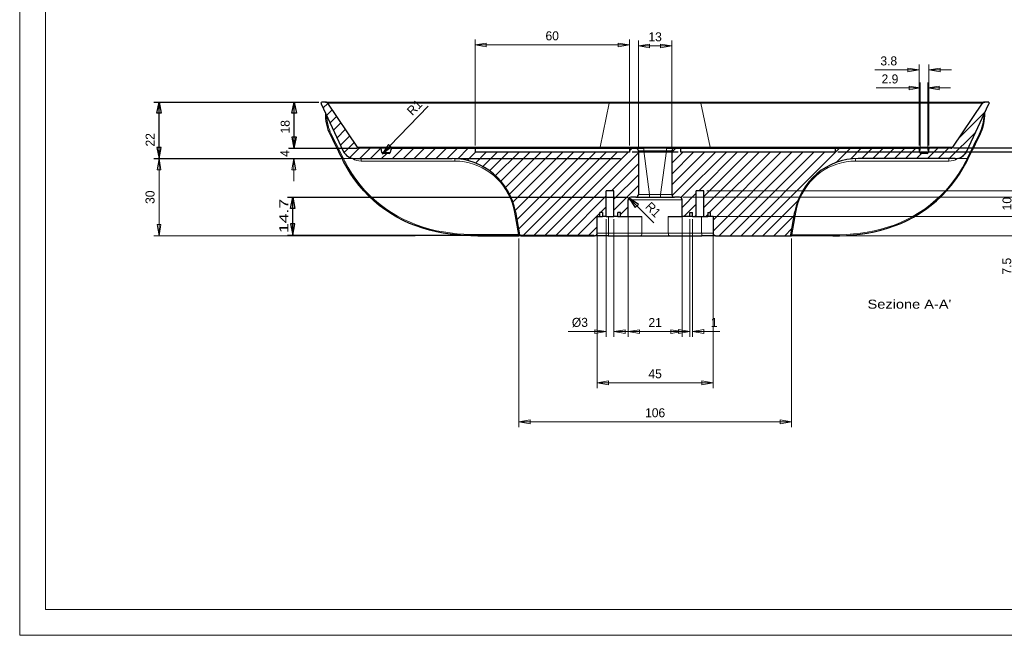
# Model space of a CAD drawing. Header units: millimetres. Extents: x 0 to 594, y 0 to 840.
# Tile 1 of 33: x 0 to 383, y 0 to 239. Entities that reach past the tile are written whole.
import ezdxf

# ---------------------------------------------------------------- set-up
doc = ezdxf.new("R2010")
doc.units = ezdxf.units.MM
doc.styles.add('Default', font='txt')
doc.dimstyles.new('ISO', dxfattribs={"dimtxt": 3.5, "dimasz": 4.375, "dimexe": 2.1, "dimexo": 1.05, "dimgap": 1.75, "dimtad": 1, "dimdsep": 46, "dimtxsty": 'Default', "dimblk": 'CLOSED', "dimcen": 0.09, "dimclrt": 13, "dimadec": 0, "dimazin": 0, "dimtfac": 0.4, "dimtdec": 3, "dimtofl": 0, "dimtmove": 0, "dimatfit": 3, "dimldrblk": 'CLOSED', "dimfxl": 0, "dimtolj": 1, "dimarcsym": 0})

# ---------------------------------------------------------------- blocks, each defined once
blk = doc.blocks.new('.TD_XHATCH_1', base_point=(117.94, 155.24))
at = {"color": 0, "linetype": 'Continuous'}
for p, q in [((119.71, 206.72), (117.94, 204.95)), ((374.09, 206.54), (374.71, 207.16)), ((119.29, 202.06), (121.42, 204.19)), ((375.32, 203.53), (365.3, 193.51)), ((123.13, 201.65), (120.64, 199.16)), ((121.99, 196.27), (124.84, 199.12)), ((126.55, 196.59), (123.34, 193.38)), ((361.27, 185.24), (371.61, 195.58)), ((124.69, 190.48), (128.26, 194.05)), ((129.96, 191.52), (126.06, 187.61)), ((128.34, 185.65), (131.93, 189.24)), ((136.17, 189.24), (132.17, 185.24)), ((136.41, 185.24), (140.41, 189.24)), ((144.65, 189.24), (144.26, 188.85)), ((144.9, 185.24), (148.9, 189.24)), ((149.14, 185.24), (153.14, 189.24)), ((157.38, 189.24), (153.38, 185.24)), ((157.62, 185.24), (161.62, 189.24)), ((165.87, 189.24), (161.87, 185.24)), ((166.11, 185.24), (170.11, 189.24)), ((174.35, 189.24), (170.25, 185.14)), ((173.9, 184.54), (177.1, 187.74)), ((181.34, 187.74), (177.13, 183.53)), ((180.02, 182.18), (185.58, 187.74)), ((189.82, 187.74), (182.62, 180.54)), ((184.96, 178.64), (194.07, 187.74)), ((198.31, 187.74), (187.04, 176.47)), ((188.87, 174.06), (202.55, 187.74)), ((206.79, 187.74), (190.42, 171.37)), ((191.67, 168.38), (211.04, 187.74)), ((215.28, 187.74), (192.57, 165.03)), ((193.21, 161.43), (219.52, 187.74)), ((223.76, 187.74), (193.85, 157.82)), ((195.51, 155.24), (228.01, 187.74)), ((232.25, 187.74), (199.75, 155.24)), ((203.99, 155.24), (236.49, 187.74)), ((236.97, 188.22), (237.99, 189.24)), ((253.47, 187.75), (254.96, 189.24)), ((257.71, 187.74), (253.47, 183.51)), ((253.47, 179.26), (261.95, 187.74)), ((266.19, 187.74), (253.47, 175.02)), ((253.55, 170.85), (270.43, 187.74)), ((274.68, 187.74), (257.02, 170.08)), ((263.92, 172.74), (278.92, 187.74)), ((283.16, 187.74), (265.97, 170.55)), ((265.97, 166.31), (287.4, 187.74)), ((291.65, 187.74), (268.15, 164.24)), ((269.47, 161.32), (295.89, 187.74)), ((300.13, 187.74), (269.47, 157.08)), ((271.87, 155.24), (304.37, 187.74)), ((308.62, 187.74), (276.12, 155.24)), ((280.36, 155.24), (312.86, 187.74)), ((318.6, 189.24), (284.6, 155.24)), ((317.32, 183.72), (322.85, 189.24)), ((327.09, 189.24), (322.91, 185.06)), ((327.33, 185.24), (331.33, 189.24)), ((335.57, 189.24), (331.57, 185.24)), ((335.82, 185.24), (339.82, 189.24)), ((344.06, 189.24), (340.06, 185.24)), ((344.3, 185.24), (348.3, 189.24)), ((352.79, 185.24), (356.79, 189.24)), ((361.03, 189.24), (357.03, 185.24)), ((367.81, 187.54), (366.31, 186.03)), ((142.65, 187.24), (140.65, 185.24)), ((240.47, 187.48), (208.24, 155.24)), ((350.54, 187.24), (348.54, 185.24)), ((229.98, 172.74), (240.47, 183.23)), ((240.47, 178.99), (230.97, 169.49)), ((230.97, 165.25), (240.47, 174.75)), ((212.48, 155.24), (227.97, 170.73)), ((257.47, 166.29), (262.97, 171.79)), ((288.85, 155.24), (302.43, 168.82)), ((227.97, 166.49), (225.72, 164.24)), ((236.47, 166.51), (233.47, 163.51)), ((262.97, 167.55), (258.16, 162.74)), ((225.47, 163.99), (216.72, 155.24)), ((262.4, 162.74), (262.97, 163.31)), ((267.47, 163.56), (266.65, 162.74)), ((301.05, 163.2), (293.09, 155.24)), ((220.96, 155.24), (224.47, 158.75)), ((297.33, 155.24), (300.14, 158.05))]:
    blk.add_line(p, q, dxfattribs=at)
blk = doc.blocks.new('.TD_DIMENSION_3', base_point=(93.55, 180.49))
at = {"color": 0, "linetype": 'Continuous'}
for p, q in [((104.58, 207.24), (116.21, 207.24)), ((106.68, 189.24), (106.68, 207.24)), ((119.88, 207.24), (228.35, 207.24)), ((104.58, 189.24), (130.99, 189.24))]:
    blk.add_line(p, q, dxfattribs=at)
for points in [[(105.83, 202.86), (106.68, 207.24), (107.53, 202.86), (105.83, 202.86)], [(105.83, 193.61), (106.68, 189.24), (107.53, 193.61), (105.83, 193.61)]]:
    blk.add_lwpolyline(points, dxfattribs=at)
at = {"color": 0, "linetype": 'Continuous', "style": 'Default'}
blk.add_text('18', height=3.5, rotation=90, dxfattribs=at).set_placement((104.93, 195.01))
blk = doc.blocks.new('.TD_DIMENSION_4', base_point=(238.02, 170.69))
at = {"color": 0, "linetype": 'Continuous'}
for p, q in [((434.91, 189.24), (434.91, 195.8)), ((255.92, 187.74), (238.02, 187.74)), ((241.55, 189.24), (240.52, 189.24)), ((437.01, 187.74), (318.02, 187.74)), ((437.01, 189.24), (362.94, 189.24)), ((434.91, 187.74), (434.91, 189.24)), ((434.91, 170.69), (434.91, 187.74))]:
    blk.add_line(p, q, dxfattribs=at)
for points in [[(434.06, 193.61), (434.91, 189.24), (435.76, 193.61), (434.06, 193.61)], [(434.06, 183.36), (434.91, 187.74), (435.76, 183.36), (434.06, 183.36)]]:
    blk.add_lwpolyline(points, dxfattribs=at)
at = {"color": 0, "linetype": 'Continuous', "style": 'Default', "width": 1.69}
blk.add_text('1.5', height=3.5, rotation=90, dxfattribs=at).set_placement((433.16, 171.04))
blk = doc.blocks.new('_CLOSED')
at = {"color": 0, "linetype": 'ByBlock', "lineweight": -2}
for p, q in [((-1, 0.166667), (0, 0)), ((-1, 0.166667), (-1, -0.166667)), ((0, 0), (-1, -0.166667)), ((0, 0), (-1, 0))]:
    blk.add_line(p, q, dxfattribs=at)
blk = doc.blocks.new('*D24')
at = {"color": 0, "linetype": 'Continuous', "lineweight": -2}
blk.add_line((158.81, 205.61), (143.9, 190.17), dxfattribs=at)
at = {"layer": 'Defpoints', "color": 0}
for p in [(141.56, 187.74), (140.86, 187.02)]:
    blk.add_point(p, dxfattribs=at)
at = {"color": 0, "lineweight": -2, "xscale": 4.375, "yscale": 4.375, "zscale": 4.375, "rotation": 225.9998213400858}
blk.add_blockref('_CLOSED', (140.86, 187.02), dxfattribs=at)
at = {"color": 0, "lineweight": 0, "insert": (153.46, 205.1), "char_height": 3.5, "attachment_point": 5, "rotation": 45.9998, "style": 'Default'}
blk.add_mtext('\\A1;R1', dxfattribs=at)
blk = doc.blocks.new('.TD_DIMENSION_5', base_point=(41.07, 176.49))
at = {"color": 0, "linetype": 'Continuous'}
for p, q in [((52.09, 207.24), (116.21, 207.24)), ((54.19, 185.24), (54.19, 207.24)), ((119.88, 207.24), (228.35, 207.24)), ((52.09, 185.24), (124.8, 185.24)), ((169.08, 185.24), (233.47, 185.24))]:
    blk.add_line(p, q, dxfattribs=at)
for points in [[(53.34, 202.86), (54.19, 207.24), (55.04, 202.86), (53.34, 202.86)], [(53.34, 189.61), (54.19, 185.24), (55.04, 189.61), (53.34, 189.61)]]:
    blk.add_lwpolyline(points, dxfattribs=at)
at = {"color": 0, "linetype": 'Continuous', "style": 'Default'}
blk.add_text('22', height=3.5, rotation=90, dxfattribs=at).set_placement((52.44, 189.96))
blk = doc.blocks.new('*D26')
at = {"color": 0, "linetype": 'Continuous', "lineweight": -2}
for p, q in [((153.74, 185.24), (52.08, 185.24)), ((54.18, 180.86), (54.18, 159.61)), ((153.74, 155.24), (52.08, 155.24))]:
    blk.add_line(p, q, dxfattribs=at)
at = {"layer": 'Defpoints', "color": 0}
for p in [(154.79, 185.24), (54.18, 155.24), (154.79, 155.24)]:
    blk.add_point(p, dxfattribs=at)
at = {"color": 0, "lineweight": -2, "xscale": 4.375, "yscale": 4.375, "zscale": 4.375}
for p, rotation in [((54.18, 185.24), 90.00005828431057), ((54.18, 155.24), 270.0000582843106)]:
    blk.add_blockref('_CLOSED', p, dxfattribs=dict(at, rotation=rotation))
at = {"color": 0, "lineweight": 0, "insert": (50.68, 170.24), "char_height": 3.5, "attachment_point": 5, "rotation": 90.0001, "style": 'Default'}
blk.add_mtext('\\A1;30', dxfattribs=at)
blk = doc.blocks.new('*D27')
at = {"color": 0, "linetype": 'Continuous', "lineweight": -2}
for p, q in [((257.77, 170.24), (436.58, 170.24)), ((434.48, 159.61), (434.48, 165.86)), ((257.77, 155.24), (436.58, 155.24))]:
    blk.add_line(p, q, dxfattribs=at)
at = {"layer": 'Defpoints', "color": 0}
for p in [(257.47, 170.24), (434.48, 170.24), (257.47, 155.24)]:
    blk.add_point(p, dxfattribs=at)
at = {"color": 0, "lineweight": -2, "xscale": 4.375, "yscale": 4.375, "zscale": 4.375}
for p, rotation in [((434.48, 170.24), 90.00005828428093), ((434.48, 155.24), 270.0000582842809)]:
    blk.add_blockref('_CLOSED', p, dxfattribs=dict(at, rotation=rotation))
at = {"color": 0, "lineweight": 0, "insert": (430.98, 164.38), "char_height": 3.5, "attachment_point": 5, "rotation": 90.0001, "style": 'Default'}
blk.add_mtext('\\A1;15', dxfattribs=at)
blk = doc.blocks.new('.TD_DIMENSION_6', base_point=(224.39, 154.48))
at = {"color": 0, "linetype": 'Continuous'}
for p, q in [((236.77, 169.95), (237.47, 169.24)), ((237.47, 169.24), (246.47, 160.24))]:
    blk.add_line(p, q, dxfattribs=at)
blk.add_lwpolyline([(240.46, 167.45), (236.77, 169.95), (239.26, 166.25), (240.46, 167.45)], dxfattribs=at)
at = {"color": 0, "linetype": 'Continuous', "style": 'Default'}
for s, p in [('R', (242.89, 166.3)), ('1', (245.24, 163.94))]:
    blk.add_text(s, height=3.5, rotation=-44.9999, dxfattribs=at).set_placement(p)
blk = doc.blocks.new('*D29')
at = {"color": 0, "linetype": 'Continuous', "lineweight": -2}
for p, q in [((227.97, 161.69), (227.97, 115.94)), ((230.97, 161.69), (230.97, 115.94)), ((227.97, 118.04), (213.24, 118.04)), ((223.6, 118.04), (219.22, 118.04)), ((235.35, 118.04), (239.72, 118.04))]:
    blk.add_line(p, q, dxfattribs=at)
at = {"layer": 'Defpoints', "color": 0}
for p in [(227.97, 162.74), (230.97, 162.74), (230.97, 118.04)]:
    blk.add_point(p, dxfattribs=at)
at = {"color": 0, "lineweight": -2, "xscale": 4.375, "yscale": 4.375, "zscale": 4.375}
blk.add_blockref('_CLOSED', (227.97, 118.04), dxfattribs=at)
at = {"color": 0, "lineweight": -2, "xscale": 4.375, "yscale": 4.375, "zscale": 4.375, "rotation": 180}
blk.add_blockref('_CLOSED', (230.97, 118.04), dxfattribs=at)
at = {"color": 0, "lineweight": 0, "insert": (217.74, 121.54), "char_height": 3.5, "attachment_point": 5, "style": 'Default'}
blk.add_mtext('%%c\\A1;3', dxfattribs=at)
blk = doc.blocks.new('*D30')
at = {"color": 0, "linetype": 'Continuous', "lineweight": -2}
for p, q in [((387.25, 177.11), (387.25, 181.49)), ((267.02, 172.74), (389.35, 172.74)), ((267.02, 162.74), (389.35, 162.74)), ((387.25, 158.36), (387.25, 153.99))]:
    blk.add_line(p, q, dxfattribs=at)
at = {"layer": 'Defpoints', "color": 0}
for p in [(265.97, 172.74), (387.25, 172.74), (265.97, 162.74)]:
    blk.add_point(p, dxfattribs=at)
at = {"color": 0, "lineweight": -2, "xscale": 4.375, "yscale": 4.375, "zscale": 4.375}
for p, rotation in [((387.25, 172.74), 270), ((387.25, 162.74), 90)]:
    blk.add_blockref('_CLOSED', p, dxfattribs=dict(at, rotation=rotation))
at = {"color": 0, "lineweight": 0, "insert": (383.75, 167.74), "char_height": 3.5, "attachment_point": 5, "rotation": 90, "style": 'Default'}
blk.add_mtext('\\A1;10', dxfattribs=at)
blk = doc.blocks.new('*D31')
at = {"color": 0, "linetype": 'Continuous', "lineweight": -2}
for p, q in [((106.55, 193.61), (106.55, 197.99)), ((139.45, 189.24), (104.45, 189.24)), ((129.27, 185.24), (104.45, 185.24)), ((106.55, 180.86), (106.55, 176.49))]:
    blk.add_line(p, q, dxfattribs=at)
at = {"layer": 'Defpoints', "color": 0}
for p in [(140.5, 189.24), (106.55, 185.24), (130.32, 185.24)]:
    blk.add_point(p, dxfattribs=at)
at = {"color": 0, "lineweight": -2, "xscale": 4.375, "yscale": 4.375, "zscale": 4.375}
for p, rotation in [((106.55, 189.24), 270), ((106.55, 185.24), 90)]:
    blk.add_blockref('_CLOSED', p, dxfattribs=dict(at, rotation=rotation))
at = {"color": 0, "lineweight": 0, "insert": (103.05, 187.24), "char_height": 3.5, "attachment_point": 5, "rotation": 90, "style": 'Default'}
blk.add_mtext('\\A1;4', dxfattribs=at)
blk = doc.blocks.new('*D32')
at = {"color": 0, "linetype": 'Continuous', "lineweight": -2}
for p, q in [((176.97, 190.29), (176.97, 231.54)), ((236.97, 190.29), (236.97, 231.54)), ((181.35, 229.44), (232.6, 229.44))]:
    blk.add_line(p, q, dxfattribs=at)
at = {"layer": 'Defpoints', "color": 0}
for p in [(236.97, 229.44), (176.97, 189.24), (236.97, 189.24)]:
    blk.add_point(p, dxfattribs=at)
at = {"color": 0, "lineweight": -2, "xscale": 4.375, "yscale": 4.375, "zscale": 4.375}
for p, rotation in [((176.97, 229.44), 180.0000306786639), ((236.97, 229.44), 3.067866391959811e-05)]:
    blk.add_blockref('_CLOSED', p, dxfattribs=dict(at, rotation=rotation))
at = {"color": 0, "lineweight": 0, "insert": (206.97, 232.94), "char_height": 3.5, "attachment_point": 5, "rotation": 0, "style": 'Default'}
blk.add_mtext('\\A1;60', dxfattribs=at)
blk = doc.blocks.new('*D33')
at = {"color": 0, "linetype": 'Continuous', "lineweight": -2}
for p, q in [((240.47, 189.29), (240.47, 231.15)), ((253.47, 189.29), (253.47, 231.15)), ((244.85, 229.05), (249.1, 229.05))]:
    blk.add_line(p, q, dxfattribs=at)
at = {"layer": 'Defpoints', "color": 0}
for p in [(253.47, 229.05), (240.47, 188.24), (253.47, 188.24)]:
    blk.add_point(p, dxfattribs=at)
at = {"color": 0, "lineweight": -2, "xscale": 4.375, "yscale": 4.375, "zscale": 4.375}
for p, rotation in [((240.47, 229.05), 180.0000283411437), ((253.47, 229.05), 2.834114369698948e-05)]:
    blk.add_blockref('_CLOSED', p, dxfattribs=dict(at, rotation=rotation))
at = {"color": 0, "lineweight": 0, "insert": (246.97, 232.55), "char_height": 3.5, "attachment_point": 5, "rotation": 0, "style": 'Default'}
blk.add_mtext('\\A1;13', dxfattribs=at)
blk = doc.blocks.new('*D34')
at = {"color": 0, "linetype": 'Continuous', "lineweight": -2}
for p, q in [((224.47, 161.69), (224.47, 96.01)), ((269.47, 161.69), (269.47, 96.01)), ((228.85, 98.11), (265.1, 98.11))]:
    blk.add_line(p, q, dxfattribs=at)
at = {"layer": 'Defpoints', "color": 0}
for p in [(224.47, 162.74), (269.47, 162.74), (269.47, 98.11)]:
    blk.add_point(p, dxfattribs=at)
at = {"color": 0, "lineweight": -2, "xscale": 4.375, "yscale": 4.375, "zscale": 4.375}
for p, rotation in [((224.47, 98.11), 180.0000283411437), ((269.47, 98.11), 2.834114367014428e-05)]:
    blk.add_blockref('_CLOSED', p, dxfattribs=dict(at, rotation=rotation))
at = {"color": 0, "lineweight": 0, "insert": (246.97, 101.61), "char_height": 3.5, "attachment_point": 5, "rotation": 0, "style": 'Default'}
blk.add_mtext('\\A1;45', dxfattribs=at)
blk = doc.blocks.new('*D35')
at = {"color": 0, "linetype": 'Continuous', "lineweight": -2}
for p, q in [((236.47, 168.19), (236.47, 115.94)), ((257.47, 168.19), (257.47, 115.94)), ((240.85, 118.04), (253.1, 118.04))]:
    blk.add_line(p, q, dxfattribs=at)
at = {"layer": 'Defpoints', "color": 0}
for p in [(236.47, 169.24), (257.47, 169.24), (257.47, 118.04)]:
    blk.add_point(p, dxfattribs=at)
at = {"color": 0, "lineweight": -2, "xscale": 4.375, "yscale": 4.375, "zscale": 4.375}
for p, rotation in [((236.47, 118.04), 180.0000283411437), ((257.47, 118.04), 2.834114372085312e-05)]:
    blk.add_blockref('_CLOSED', p, dxfattribs=dict(at, rotation=rotation))
at = {"color": 0, "lineweight": 0, "insert": (246.97, 121.54), "char_height": 3.5, "attachment_point": 5, "rotation": 0, "style": 'Default'}
blk.add_mtext('\\A1;21', dxfattribs=at)
blk = doc.blocks.new('*D36')
at = {"color": 0, "linetype": 'Continuous', "lineweight": -2}
for p, q in [((260.47, 161.69), (260.47, 115.95)), ((261.47, 161.69), (261.47, 115.95)), ((256.1, 118.05), (251.72, 118.05)), ((261.47, 118.05), (272.12, 118.05)), ((265.85, 118.05), (270.22, 118.05))]:
    blk.add_line(p, q, dxfattribs=at)
at = {"layer": 'Defpoints', "color": 0}
for p in [(260.47, 162.74), (261.47, 162.74), (261.47, 118.05)]:
    blk.add_point(p, dxfattribs=at)
at = {"color": 0, "lineweight": -2, "xscale": 4.375, "yscale": 4.375, "zscale": 4.375}
for p, rotation in [((260.47, 118.05), 2.834161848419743e-05), ((261.47, 118.05), 180.0000283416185)]:
    blk.add_blockref('_CLOSED', p, dxfattribs=dict(at, rotation=rotation))
at = {"color": 0, "lineweight": 0, "insert": (269.95, 121.55), "char_height": 3.5, "attachment_point": 5, "rotation": 0, "style": 'Default'}
blk.add_mtext('\\A1;1', dxfattribs=at)
blk = doc.blocks.new('*D37')
at = {"color": 0, "linetype": 'Continuous', "lineweight": -2}
for p, q in [((349.59, 219.69), (332.37, 219.69)), ((345.22, 219.69), (340.84, 219.69)), ((349.59, 190.29), (349.59, 221.79)), ((353.42, 190.29), (353.42, 221.79)), ((357.79, 219.69), (362.17, 219.69))]:
    blk.add_line(p, q, dxfattribs=at)
at = {"layer": 'Defpoints', "color": 0}
for p in [(353.42, 219.69), (349.59, 189.24), (353.42, 189.24)]:
    blk.add_point(p, dxfattribs=at)
at = {"color": 0, "lineweight": -2, "xscale": 4.375, "yscale": 4.375, "zscale": 4.375}
for p, rotation in [((349.59, 219.69), 2.834114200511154e-05), ((353.42, 219.69), 180.000028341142)]:
    blk.add_blockref('_CLOSED', p, dxfattribs=dict(at, rotation=rotation))
at = {"color": 0, "lineweight": 0, "insert": (337.78, 223.19), "char_height": 3.5, "attachment_point": 5, "rotation": 0, "style": 'Default'}
blk.add_mtext('\\A1;3.8', dxfattribs=at)
blk = doc.blocks.new('*D38')
at = {"color": 0, "linetype": 'Continuous', "lineweight": -2}
for p, q in [((350.04, 188.41), (350.04, 214.79)), ((352.97, 188.41), (352.97, 214.79)), ((350.04, 212.69), (332.9, 212.69)), ((345.67, 212.69), (341.29, 212.69)), ((357.34, 212.69), (361.72, 212.69))]:
    blk.add_line(p, q, dxfattribs=at)
at = {"layer": 'Defpoints', "color": 0}
for p in [(352.97, 212.69), (350.04, 187.36), (352.97, 187.36)]:
    blk.add_point(p, dxfattribs=at)
at = {"color": 0, "lineweight": -2, "xscale": 4.375, "yscale": 4.375, "zscale": 4.375}
for p, rotation in [((350.04, 212.69), 2.356488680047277e-05), ((352.97, 212.69), 180.0000235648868)]:
    blk.add_blockref('_CLOSED', p, dxfattribs=dict(at, rotation=rotation))
at = {"color": 0, "lineweight": 0, "insert": (338.24, 216.19), "char_height": 3.5, "attachment_point": 5, "rotation": 0, "style": 'Default'}
blk.add_mtext('\\A1;2.9', dxfattribs=at)
blk = doc.blocks.new('*D39')
at = {"color": 0, "linetype": 'Continuous', "lineweight": -2}
for p, q in [((387.15, 167.11), (387.15, 171.49)), ((270.52, 162.74), (389.25, 162.74)), ((271.52, 155.24), (389.25, 155.24)), ((387.15, 155.24), (387.15, 138.02)), ((387.15, 150.86), (387.15, 146.49))]:
    blk.add_line(p, q, dxfattribs=at)
at = {"layer": 'Defpoints', "color": 0}
for p in [(269.47, 162.74), (270.47, 155.24), (387.15, 155.24)]:
    blk.add_point(p, dxfattribs=at)
at = {"color": 0, "lineweight": -2, "xscale": 4.375, "yscale": 4.375, "zscale": 4.375}
for p, rotation in [((387.15, 162.74), 270), ((387.15, 155.24), 90)]:
    blk.add_blockref('_CLOSED', p, dxfattribs=dict(at, rotation=rotation))
at = {"color": 0, "lineweight": 0, "insert": (383.65, 143.43), "char_height": 3.5, "attachment_point": 5, "rotation": 90, "style": 'Default'}
blk.add_mtext('\\A1;7.5', dxfattribs=at)
blk = doc.blocks.new('.TD_DIMENSION_7', base_point=(93.02, 146.78))
at = {"color": 0, "linetype": 'Continuous'}
for p, q in [((104.05, 170.24), (236.42, 170.24)), ((106.15, 155.53), (106.15, 170.24)), ((240.52, 170.24), (243.8, 170.24)), ((104.05, 155.53), (223.13, 155.53))]:
    blk.add_line(p, q, dxfattribs=at)
for points in [[(105.3, 165.86), (106.15, 170.24), (106.99, 165.86), (105.3, 165.86)], [(105.3, 159.91), (106.15, 155.53), (106.99, 159.91), (105.3, 159.91)]]:
    blk.add_lwpolyline(points, dxfattribs=at)
at = {"color": 0, "linetype": 'Continuous', "style": 'Default', "width": 1.46}
blk.add_text('14.7', height=3.5, rotation=90, dxfattribs=at).set_placement((104.4, 156.33))
blk = doc.blocks.new('*D41')
at = {"color": 0, "linetype": 'Continuous', "lineweight": -2}
for p, q in [((193.97, 154.19), (193.97, 80.86)), ((299.99, 154.19), (299.99, 80.86)), ((198.34, 82.96), (295.61, 82.96))]:
    blk.add_line(p, q, dxfattribs=at)
at = {"layer": 'Defpoints', "color": 0}
for p in [(193.97, 155.24), (299.99, 155.24), (299.99, 82.96)]:
    blk.add_point(p, dxfattribs=at)
at = {"color": 0, "lineweight": -2, "xscale": 4.375, "yscale": 4.375, "zscale": 4.375}
for p, rotation in [((193.97, 82.96), 180.0000283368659), ((299.99, 82.96), 2.833686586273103e-05)]:
    blk.add_blockref('_CLOSED', p, dxfattribs=dict(at, rotation=rotation))
at = {"color": 0, "lineweight": 0, "insert": (246.98, 86.46), "char_height": 3.5, "attachment_point": 5, "rotation": 0, "style": 'Default'}
blk.add_mtext('\\A1;106', dxfattribs=at)
blk = doc.blocks.new('FORMAT')
at = {"color": 0, "linetype": 'Continuous', "lineweight": 0}
for p, q in [((0, 840), (0, 0)), ((10, 830), (10, 10)), ((10, 10), (584, 10)), ((0, 0), (594, 0))]:
    blk.add_line(p, q, dxfattribs=at)
at = {"color": 0, "linetype": 'Continuous', "lineweight": 0, "style": 'Default', "width": 1.21}
blk.add_text("Sezione A-A'", height=3.5, dxfattribs=at).set_placement((329.53, 126.93))
blk = doc.blocks.new('A-A', base_point=(3.43, -80.52))
at = {"color": 0, "linetype": 'Continuous', "lineweight": 30}
for p, q in [((117.18, 206.79), (117.26, 207.24)), ((118.83, 207.24), (117.26, 207.24)), ((119.66, 206.8), (131.21, 189.68)), ((229.4, 207.24), (264.52, 207.24)), ((264.52, 207.24), (375.09, 207.24)), ((362.72, 189.68), (374.26, 206.8)), ((375.09, 207.24), (375.06, 207.24)), ((376.66, 207.24), (375.09, 207.24)), ((376.66, 207.24), (376.75, 206.76)), ((376.75, 206.76), (376.75, 206.75)), ((117.22, 206.49), (125.78, 188.13)), ((368.14, 188.13), (376.71, 206.52)), ((140.5, 189.24), (132.04, 189.24)), ((144.33, 189.24), (140.5, 189.24)), ((140.78, 187.65), (140.5, 189.24)), ((144.33, 189.24), (144.05, 187.65)), ((144.33, 189.24), (176.97, 189.24)), ((176.97, 189.24), (236.97, 189.24)), ((176.97, 189.24), (176.97, 187.74)), ((236.97, 187.74), (176.97, 187.74)), ((236.97, 189.24), (236.97, 187.74)), ((236.97, 189.24), (239.47, 189.24)), ((240.47, 188.24), (240.47, 171.24)), ((251.34, 189.24), (242.6, 189.24)), ((251.34, 189.24), (254.47, 189.24)), ((253.47, 188.24), (253.47, 171.24)), ((254.47, 189.24), (256.97, 189.24)), ((256.97, 189.24), (316.97, 189.24)), ((256.97, 187.74), (256.97, 189.24)), ((316.97, 187.74), (256.97, 187.74)), ((316.97, 189.24), (316.97, 187.74)), ((316.97, 189.24), (349.59, 189.24)), ((353.42, 189.24), (349.59, 189.24)), ((349.87, 187.65), (349.59, 189.24)), ((353.42, 189.24), (353.14, 187.65)), ((361.89, 189.24), (353.42, 189.24)), ((361.89, 189.24), (361.89, 189.24)), ((125.89, 184.1), (125.43, 185.03)), ((130.32, 185.24), (168.03, 185.24)), ((143.56, 187.24), (141.28, 187.24)), ((363.61, 185.24), (325.91, 185.24)), ((352.65, 187.24), (350.36, 187.24)), ((368.07, 184.1), (368.55, 185.07)), ((227.97, 162.74), (227.97, 172.74)), ((230.97, 172.74), (227.97, 172.74)), ((230.97, 162.74), (230.97, 172.74)), ((262.97, 162.74), (262.97, 172.74)), ((265.97, 172.74), (262.97, 172.74)), ((265.97, 162.74), (265.97, 172.74)), ((236.47, 162.74), (236.47, 169.24)), ((239.47, 170.24), (237.47, 170.24)), ((244.85, 170.24), (249.09, 170.24)), ((249.09, 170.24), (254.47, 170.24)), ((256.47, 170.24), (254.47, 170.24)), ((257.47, 162.74), (257.47, 169.24)), ((192.65, 164.58), (194.23, 155.65)), ((299.7, 155.57), (301.29, 164.58)), ((224.47, 162.74), (225.47, 162.74)), ((224.47, 156.24), (224.47, 162.74)), ((225.47, 162.74), (225.47, 164.24)), ((226.47, 164.24), (225.47, 164.24)), ((225.47, 162.74), (226.47, 162.74)), ((226.47, 164.24), (226.47, 162.74)), ((227.97, 162.74), (226.47, 162.74)), ((227.97, 162.74), (230.97, 162.74)), ((232.47, 162.74), (230.97, 162.74)), ((232.47, 162.74), (232.47, 164.24)), ((233.47, 164.24), (232.47, 164.24)), ((232.47, 162.74), (233.47, 162.74)), ((233.47, 162.74), (233.47, 164.24)), ((233.47, 162.74), (236.47, 162.74)), ((236.47, 162.74), (241.85, 162.74)), ((252.09, 162.74), (257.47, 162.74)), ((260.47, 162.74), (257.47, 162.74)), ((260.47, 162.74), (260.47, 164.24)), ((260.47, 164.24), (261.47, 164.24)), ((261.47, 162.74), (260.47, 162.74)), ((261.47, 162.74), (261.47, 164.24)), ((261.47, 162.74), (262.97, 162.74)), ((262.97, 162.74), (265.97, 162.74)), ((265.97, 162.74), (267.47, 162.74)), ((267.47, 164.24), (267.47, 162.74)), ((267.47, 164.24), (268.47, 164.24)), ((268.47, 162.74), (267.47, 162.74)), ((268.47, 162.74), (268.47, 164.24)), ((269.47, 162.74), (268.47, 162.74)), ((269.47, 162.74), (269.47, 156.24)), ((178.08, 155.24), (193.97, 155.24)), ((194.72, 155.24), (193.97, 155.24)), ((194.72, 155.24), (223.47, 155.24)), ((228.77, 155.24), (223.47, 155.24)), ((228.77, 155.24), (241.37, 155.24)), ((241.37, 155.24), (252.58, 155.24)), ((252.58, 155.24), (265.18, 155.24)), ((270.47, 155.24), (265.18, 155.24)), ((270.47, 155.24), (299.31, 155.24)), ((299.31, 155.24), (299.99, 155.24)), ((315.98, 155.24), (299.99, 155.24))]:
    blk.add_line(p, q, dxfattribs=at)
at = {"color": 0, "linetype": 'Continuous', "lineweight": 0}
for p, q in [((119.66, 206.8), (229.15, 206.8)), ((225.61, 189.68), (229.15, 206.8)), ((229.15, 206.8), (264.78, 206.8)), ((268.32, 189.68), (264.78, 206.8)), ((264.78, 206.8), (374.26, 206.8)), ((225.61, 189.68), (131.21, 189.68)), ((144.05, 187.65), (140.78, 187.65)), ((268.32, 189.68), (225.61, 189.68)), ((242.6, 189.24), (242.6, 188.24)), ((251.34, 188.24), (242.6, 188.24)), ((244.85, 171.24), (242.6, 188.24)), ((249.09, 171.24), (251.34, 188.24)), ((251.34, 188.24), (251.34, 189.24)), ((353.14, 187.65), (349.87, 187.65)), ((126.31, 184.3), (125.85, 185.24)), ((125.85, 185.24), (129.36, 185.24)), ((132.76, 184.27), (169.13, 184.27)), ((361.16, 184.27), (324.82, 184.27)), ((364.51, 185.32), (364.56, 185.24)), ((368.22, 185.24), (364.56, 185.24)), ((367.73, 184.26), (368.22, 185.24)), ((236.47, 169.24), (257.47, 169.24)), ((244.85, 171.24), (249.09, 171.24)), ((244.85, 170.24), (244.85, 171.24)), ((249.09, 170.24), (249.09, 171.24)), ((193.82, 155.72), (192.28, 164.44)), ((228.89, 156.24), (228.89, 162.74)), ((241.85, 156.24), (241.85, 162.74)), ((252.09, 156.24), (252.09, 162.74)), ((265.06, 156.24), (265.06, 162.74)), ((301.67, 164.44), (300.11, 155.62)), ((177.96, 155.72), (193.82, 155.72)), ((194.22, 155.69), (193.82, 155.72)), ((228.89, 156.24), (224.47, 156.24)), ((228.89, 156.24), (241.85, 156.24)), ((241.85, 156.24), (252.09, 156.24)), ((252.09, 156.24), (265.06, 156.24)), ((269.47, 156.24), (265.06, 156.24)), ((299.71, 155.6), (300.11, 155.62)), ((316.07, 155.62), (300.11, 155.62))]:
    blk.add_line(p, q, dxfattribs=at)
at = {"color": 0, "linetype": 'Continuous', "lineweight": 30}
for points in [[(118.83, 207.24), (118.91, 207.24), (119.15, 207.24), (119.54, 207.24), (120.09, 207.24), (120.79, 207.24), (121.64, 207.24), (122.63, 207.24), (123.75, 207.24), (125.01, 207.24), (126.39, 207.24), (127.89, 207.24), (129.5, 207.24), (131.21, 207.24), (133.02, 207.24), (134.93, 207.24), (136.92, 207.24), (138.99, 207.24), (141.13, 207.24), (143.35, 207.24), (145.63, 207.24), (147.96, 207.24), (150.36, 207.24), (152.8, 207.24), (155.29, 207.24), (157.82, 207.24), (160.4, 207.24), (163, 207.24), (165.64, 207.24), (168.31, 207.24), (171.01, 207.24), (173.73, 207.24), (176.47, 207.24), (179.22, 207.24), (182, 207.24), (184.79, 207.24), (187.58, 207.24), (190.39, 207.24), (193.2, 207.24), (196.02, 207.24), (198.84, 207.24), (201.66, 207.24), (204.48, 207.24), (207.29, 207.24), (210.1, 207.24), (212.9, 207.24), (215.69, 207.24), (218.46, 207.24), (221.22, 207.24), (223.96, 207.24), (226.68, 207.24), (229.4, 207.24)], [(239.47, 189.24), (239.55, 189.24), (239.78, 189.24), (240.15, 189.24), (240.65, 189.24), (241.24, 189.24), (241.9, 189.24), (242.6, 189.24)], [(178.08, 155.24), (175.39, 155.27), (172.7, 155.38), (170, 155.58), (167.31, 155.87), (164.63, 156.27), (161.96, 156.78), (159.31, 157.41), (156.68, 158.17), (154.1, 159.06), (151.55, 160.08), (149.06, 161.22), (146.62, 162.5), (144.26, 163.9), (141.97, 165.43), (139.76, 167.08), (137.64, 168.84), (135.62, 170.72), (133.71, 172.71), (131.9, 174.8), (130.21, 176.98), (128.65, 179.26), (127.22, 181.62), (125.89, 184.1)], [(315.98, 155.24), (318.66, 155.27), (321.35, 155.38), (324.04, 155.58), (326.73, 155.87), (329.41, 156.27), (332.07, 156.79), (334.72, 157.42), (337.34, 158.18), (339.92, 159.07), (342.46, 160.09), (344.95, 161.23), (347.38, 162.51), (349.74, 163.91), (352.03, 165.44), (354.23, 167.09), (356.34, 168.86), (358.36, 170.73), (360.27, 172.72), (362.07, 174.81), (363.75, 176.99), (365.31, 179.26), (366.75, 181.62), (368.07, 184.1)], [(239.47, 170.24), (239.54, 170.24), (239.73, 170.24), (240.05, 170.24), (240.48, 170.24), (241.01, 170.24), (241.64, 170.24), (242.35, 170.24), (243.12, 170.24), (243.93, 170.24), (244.85, 170.24)]]:
    blk.add_lwpolyline(points, dxfattribs=at)
at = {"color": 0, "linetype": 'Continuous', "lineweight": 0}
for points in [[(240.47, 188.24), (240.54, 188.27), (240.75, 188.29), (241.08, 188.29), (241.52, 188.29), (242.03, 188.27), (242.6, 188.24)], [(251.34, 188.24), (251.89, 188.27), (252.4, 188.29), (252.84, 188.29), (253.18, 188.29), (253.39, 188.27), (253.47, 188.24)], [(362.72, 189.68), (362.64, 189.68), (362.4, 189.68), (362.01, 189.68), (361.47, 189.68), (360.79, 189.68), (359.97, 189.68), (359.01, 189.68), (357.94, 189.68), (356.74, 189.68), (355.44, 189.68), (354.04, 189.68), (352.54, 189.68), (350.95, 189.68), (349.29, 189.68), (347.55, 189.68), (345.74, 189.68), (343.87, 189.68), (341.94, 189.68), (339.97, 189.68), (337.94, 189.68), (335.87, 189.68), (333.75, 189.68), (331.6, 189.68), (329.42, 189.68), (327.21, 189.68), (324.97, 189.68), (322.7, 189.68), (320.41, 189.68), (318.1, 189.68), (315.78, 189.68), (313.43, 189.68), (311.08, 189.68), (308.71, 189.68), (306.33, 189.68), (303.94, 189.68), (301.55, 189.68), (299.15, 189.68), (296.75, 189.68), (294.35, 189.68), (291.95, 189.68), (289.55, 189.68), (287.16, 189.68), (284.77, 189.68), (282.39, 189.68), (280.01, 189.68), (277.65, 189.68), (275.3, 189.68), (272.97, 189.68), (270.65, 189.68), (268.32, 189.68)], [(177.96, 155.72), (175.3, 155.75), (172.64, 155.86), (169.97, 156.06), (167.31, 156.34), (164.66, 156.74), (162.01, 157.24), (159.39, 157.87), (156.8, 158.62), (154.24, 159.49), (151.72, 160.5), (149.25, 161.63), (146.84, 162.9), (144.5, 164.29), (142.23, 165.8), (140.05, 167.43), (137.95, 169.18), (135.95, 171.04), (134.05, 173.01), (132.27, 175.08), (130.6, 177.24), (129.05, 179.5), (127.63, 181.83), (126.31, 184.3)], [(192.28, 164.44), (191.88, 166.25), (191.36, 168.03), (190.7, 169.76), (189.92, 171.44), (189.01, 173.05), (187.99, 174.58), (186.85, 176.03), (185.61, 177.38), (184.27, 178.63), (182.84, 179.77), (181.33, 180.79), (179.74, 181.69), (178.09, 182.46), (176.39, 183.1), (174.64, 183.61), (172.85, 183.97), (171.05, 184.19), (169.13, 184.27)], [(324.82, 184.27), (322.99, 184.2), (321.19, 183.99), (319.4, 183.63), (317.65, 183.13), (315.94, 182.5), (314.29, 181.74), (312.7, 180.84), (311.18, 179.82), (309.75, 178.69), (308.4, 177.45), (307.16, 176.1), (306.02, 174.66), (304.99, 173.13), (304.07, 171.53), (303.28, 169.85), (302.62, 168.13), (302.08, 166.35), (301.67, 164.44)], [(367.73, 184.26), (366.45, 181.85), (365.03, 179.51), (363.48, 177.25), (361.82, 175.08), (360.03, 173.01), (358.14, 171.03), (356.14, 169.17), (354.05, 167.41), (351.87, 165.78), (349.6, 164.26), (347.26, 162.86), (344.85, 161.59), (342.39, 160.45), (339.87, 159.44), (337.31, 158.56), (334.71, 157.8), (332.09, 157.17), (329.45, 156.66), (326.79, 156.26), (324.13, 155.97), (321.46, 155.77), (318.8, 155.66), (316.07, 155.62)], [(240.47, 171.24), (240.54, 171.26), (240.73, 171.28), (241.04, 171.29), (241.47, 171.29), (242, 171.29), (242.61, 171.29), (243.29, 171.28), (244.02, 171.26), (244.85, 171.24)], [(249.09, 171.24), (249.84, 171.26), (250.57, 171.28), (251.26, 171.29), (251.88, 171.29), (252.42, 171.29), (252.86, 171.29), (253.19, 171.28), (253.39, 171.26), (253.47, 171.24)]]:
    blk.add_lwpolyline(points, dxfattribs=at)
at = {"color": 0, "linetype": 'Continuous', "lineweight": 30}
for centre, radius, start, end in [((117.68, 206.7), 0.501, 170.0772, 204.9616), ((118.83, 206.24), 1, 33.9999, 89.9995), ((375.09, 206.24), 1, 90.0006, 146.0002), ((376.35, 206.69), 0.401, 335.035, 9.917), ((136.4, 202.41), 17.56, 178.1404, 206.3893), ((357.55, 202.41), 17.56, 333.6267, 2.0771), ((4285.65, 2253.83), 4646.23, 206.30845, 206.44026), ((-3871.63, 2291.89), 4734.75, 333.57868, 333.70749), ((130.32, 190.24), 5, 205.001, 270.0025), ((132.04, 190.24), 1, 214.0001, 270.0001), ((141.28, 187.74), 0.5, 189.9998, 269.9996), ((143.56, 187.74), 0.5, 270.0004, 350.0002), ((239.47, 188.24), 1, 0, 90), ((254.47, 188.24), 1, 90, 180), ((350.36, 187.74), 0.5, 189.9998, 269.9995), ((352.65, 187.74), 0.5, 270.0005, 350.0002), ((361.89, 190.24), 1, 270, 326), ((363.61, 190.24), 5, 269.9976, 334.999), ((168.03, 160.24), 25, 10.0004, 89.9997), ((325.91, 160.24), 25, 90.0004, 169.9997), ((237.47, 169.24), 1, 90.0007, 179.9993), ((239.47, 171.24), 1, 270, 0), ((254.47, 171.24), 1, 180, 270), ((256.47, 169.24), 1, 0, 90), ((194.72, 155.74), 0.5, 190.0001, 270), ((223.47, 156.24), 1, 270.0007, 359.9993), ((270.47, 156.24), 1, 180.0007, 269.9993), ((299.31, 155.64), 0.4, 270.0001, 350)]:
    blk.add_arc(centre, radius, start, end, dxfattribs=at)
at = {"color": 0, "linetype": 'Continuous', "lineweight": 0}
for centre, radius, start, end in [((136.44, 202.4), 17.11, 181.5278, 206.3333), ((357.52, 202.4), 17.2, 333.6697, 359.4457), ((4287.81, 2251.17), 4646.51, 206.26736, 206.3991), ((-3873.42, 2289.73), 4735.01, 333.61161, 333.74036), ((132.69, 190.59), 6.3, 235.8847, 238.1818), ((132.76, 190.73), 6.45, 238.2624, 270.0325), ((361.16, 190.73), 6.45, 269.9683, 301.7377), ((361.23, 190.61), 6.32, 301.8179, 304.1106)]:
    blk.add_arc(centre, radius, start, end, dxfattribs=at)
at = {"color": 0, "linetype": 'Continuous', "lineweight": 0, "extrusion": (0, 0, -1)}
for centre, major_axis, ratio, start_param, end_param in [((229.4, 206.24), (0, -1), 0.306566, 2.164208, 3.141593), ((121.13, 194.83), (0.448, 0.222), 0.017157, 1.614923, 3.142822), ((372.92, 194.79), (0.359, -0.177), 0.017363, 6.281898, 7.810252), ((225.35, 190.24), (0, -1), 0.306566, 5.305801, 6.283185), ((126.34, 184.32), (0.448, 0.223), 0.008629, 1.631782, 3.141593), ((132.69, 184.24), (0, -1), 0.074081, 3.141593, 4.677506), ((325.02, 184.24), (0, 1), 0.205526, 4.747294, 6.097183), ((368.2, 185.25), (0.358, -0.178), 0.009635, 0.000001, 1.511779), ((193.97, 155.74), (0, -0.5), 0.293846, 6.283185, 7.819042), ((265.18, 156.24), (0, -1), 0.117142, 6.283185, 7.853982), ((315.98, 155.64), (0, 0.4), 0.236284, 1.605711, 3.141592)]:
    blk.add_ellipse(centre, major_axis=major_axis, ratio=ratio, start_param=start_param, end_param=end_param, dxfattribs=at)
at = {"color": 0, "linetype": 'Continuous', "lineweight": 0}
for centre, major_axis, ratio, start_param, end_param in [((264.52, 206.24), (0, -1), 0.306567, 2.164208, 3.141593), ((268.57, 190.24), (0, -1), 0.306567, 5.305801, 6.283185), ((125.87, 185.26), (-0.448, -0.223), 0.009388, 0.000002, 1.511316), ((129.3, 185.2), (0.529, 0.849), 0.03403, 4.774729, 4.871739), ((168.92, 184.24), (0, 1), 0.205605, 4.747294, 6.097391), ((361.23, 184.24), (0, -1), 0.074082, 3.141593, 4.677506), ((367.71, 184.28), (-0.358, 0.178), 0.008846, 1.631381, 3.141594), ((191.99, 164.41), (0.985, 0.174), 0.01649, 5.006726, 5.470118), ((301.96, 164.41), (0.985, -0.174), 0.016478, 3.956493, 4.418132), ((178.08, 155.74), (0, 0.5), 0.236678, 1.605712, 3.141593), ((228.77, 156.24), (0, -1), 0.117143, 6.283185, 7.853982), ((241.37, 156.24), (0, -1), 0.487599, 6.283185, 7.853982), ((252.58, 156.24), (0, 1), 0.487598, 1.570796, 3.141593), ((299.99, 155.64), (0, -0.4), 0.293826, 6.283185, 7.819042)]:
    blk.add_ellipse(centre, major_axis=major_axis, ratio=ratio, start_param=start_param, end_param=end_param, dxfattribs=at)
for name, p in [('.TD_DIMENSION_5', (41.07, 176.49)), ('.TD_DIMENSION_3', (93.55, 180.49)), ('.TD_XHATCH_1', (117.94, 155.24)), ('.TD_DIMENSION_4', (238.02, 170.69)), ('.TD_DIMENSION_7', (93.02, 146.78)), ('.TD_DIMENSION_6', (224.39, 154.48))]:
    blk.add_blockref(name, p, dxfattribs=at)
for base, p1, p2, angle, override, picture, middle, dimtype in [((236.97, 229.44), (176.97, 189.24), (236.97, 189.24), 0, {"dimdec": 1, "dimpost": '<>', "dimclrt": 0, "dimtmove": 0}, '*D32', (206.97, 229.44), 161), ((253.47, 229.05), (240.47, 188.24), (253.47, 188.24), 0, {"dimdec": 1, "dimpost": '<>', "dimclrt": 0, "dimtmove": 0}, '*D33', (246.97, 229.05), 161), ((353.42, 219.69), (349.59, 189.24), (353.42, 189.24), 0, {"dimdec": 1, "dimpost": '<>', "dimclrt": 0, "dimtmove": 0}, '*D37', (337.78, 219.69), 161), ((352.97, 212.69), (350.04, 187.36), (352.97, 187.36), 0, {"dimdec": 1, "dimpost": '<>', "dimclrt": 0, "dimtmove": 0}, '*D38', (338.24, 212.69), 161), ((106.55, 185.24), (140.5, 189.24), (130.32, 185.24), 90, {"dimjust": 0, "dimdec": 1, "dimpost": '<>', "dimse1": 0, "dimse2": 0, "dimclrt": 0, "dimtmove": 0}, '*D31', (106.55, 187.24), 160), ((54.18, 155.24), (154.79, 185.24), (154.79, 155.24), 270.0001, {"dimjust": 0, "dimdec": 1, "dimpost": '<>', "dimse1": 0, "dimse2": 0, "dimclrt": 0, "dimtmove": 0}, '*D26', (54.18, 170.24), 161), ((387.25, 172.74), (265.97, 162.74), (265.97, 172.74), 90, {"dimdec": 1, "dimpost": '<>', "dimclrt": 0, "dimtmove": 0}, '*D30', (387.25, 167.74), 161), ((257.47, 118.04), (236.47, 169.24), (257.47, 169.24), 0, {"dimdec": 1, "dimpost": '<>', "dimclrt": 0, "dimtmove": 0}, '*D35', (246.97, 118.04), 161), ((434.48, 170.24), (257.47, 155.24), (257.47, 170.24), 90.0001, {"dimexo": 0.3, "dimdec": 1, "dimpost": '<>', "dimclrt": 0, "dimtmove": 0}, '*D27', (434.48, 164.38), 161), ((387.15, 155.24), (269.47, 162.74), (270.47, 155.24), 90, {"dimjust": 0, "dimdec": 1, "dimpost": '<>', "dimse1": 0, "dimse2": 0, "dimclrt": 0, "dimtmove": 0}, '*D39', (387.15, 143.43), 160), ((269.47, 98.11), (224.47, 162.74), (269.47, 162.74), 0, {"dimdec": 1, "dimpost": '<>', "dimclrt": 0, "dimtmove": 0}, '*D34', (246.97, 98.11), 161), ((261.47, 118.05), (260.47, 162.74), (261.47, 162.74), 0, {"dimdec": 1, "dimpost": '<>', "dimclrt": 0, "dimtmove": 0}, '*D36', (269.95, 118.05), 161), ((299.99, 82.96), (193.97, 155.24), (299.99, 155.24), 0, {"dimdec": 1, "dimpost": '<>', "dimclrt": 0, "dimtmove": 0}, '*D41', (246.98, 82.96), 161)]:
    dim = blk.add_linear_dim(base=base, p1=p1, p2=p2, angle=angle, dimstyle='ISO', override=override, dxfattribs=at)
    dim.commit()
    dim.dimension.update_dxf_attribs({"geometry": picture, "text_midpoint": middle, "dimtype": dimtype})
dim = blk.add_radius_dim(center=(141.56, 187.74), mpoint=(140.86, 187.02), text='R1', dimstyle='ISO', override={"dimdec": 1, "dimpost": '<>', "dimclrt": 0, "dimtofl": 0}, dxfattribs=at)
dim.commit()
dim.dimension.update_dxf_attribs({"geometry": '*D24', "text_midpoint": (155.98, 202.67), "dimtype": 164})
dim = blk.add_linear_dim(base=(230.97, 118.04), p1=(227.97, 162.74), p2=(230.97, 162.74), angle=0, text='%%c<>', dimstyle='ISO', override={"dimdec": 1, "dimpost": '<>', "dimclrt": 0, "dimtmove": 0}, dxfattribs=at)
dim.commit()
dim.dimension.update_dxf_attribs({"geometry": '*D29', "text_midpoint": (217.74, 118.04), "dimtype": 161})

msp = doc.modelspace()

# ---------------------------------------------------------------- block references
at = {"color": 72, "linetype": 'Continuous', "lineweight": 0}
for name, p in [('FORMAT', (0, 0)), ('A-A', (3.43, -80.52))]:
    msp.add_blockref(name, p, dxfattribs=at)

doc.saveas('drawing.dxf')
